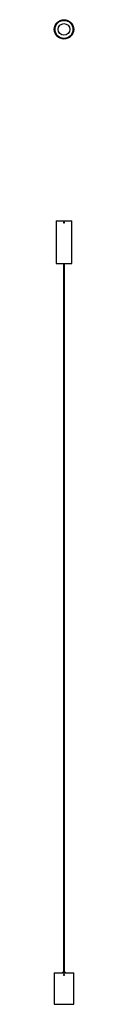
# Model space of a CAD drawing. Header units: millimetres. Extents: x 1255 to 1335, y 692 to 4756.
import ezdxf

# ---------------------------------------------------------------- set-up
doc = ezdxf.new("R2010")
doc.units = ezdxf.units.MM
doc.header["$LTSCALE"] = 50

msp = doc.modelspace()

# ---------------------------------------------------------------- linework, layer by layer
at = {"color": 7, "linetype": 'Continuous', "lineweight": 25}
for p, q in [((1293.8, 4756.2), (1293.8, 4756.2)), ((1293.8, 4756.2), (1294.5, 4756.2)), ((1294.5, 4756.2), (1297, 4756.2)), ((1297.1, 4756.2), (1297, 4756.2)), ((1262.9, 3926.4), (1262.9, 3749.4)), ((1262.9, 3926.4), (1295.4, 3926.4)), ((1294.6, 3919.6), (1294.3, 3918.5)), ((1295.1, 3917.7), (1294.3, 3918.5)), ((1294.6, 3919.6), (1295.8, 3919.9)), ((1295.1, 3917.7), (1296.2, 3918)), ((1295.1, 3917.7), (1295.2, 3917.7)), ((1295.4, 3926.4), (1327.9, 3926.4)), ((1295.8, 3919.9), (1296.6, 3919.1)), ((1296.2, 3918), (1296.6, 3919.1)), ((1327.9, 3749.4), (1327.9, 3926.4)), ((1262.9, 3749.4), (1295.4, 3749.4)), ((1293, 3749.4), (1293, 824.5)), ((1295.4, 3749.4), (1327.9, 3749.4)), ((1297.8, 824.5), (1297.8, 3749.4)), ((1255.4, 821.5), (1255.4, 691.5)), ((1255.4, 821.5), (1335.4, 821.5)), ((1289.4, 824.5), (1289.4, 821.5)), ((1289.4, 824.5), (1301.4, 824.5)), ((1294.3, 813), (1294.9, 813.9)), ((1294.3, 813), (1294.8, 811.9)), ((1294.9, 813.9), (1296.1, 813.8)), ((1296.6, 812.8), (1296.1, 813.8)), ((1301.4, 821.5), (1301.4, 824.5)), ((1335.4, 691.5), (1335.4, 821.5)), ((1295.9, 811.8), (1294.8, 811.9)), ((1295.9, 811.8), (1296.6, 812.8)), ((1255.4, 691.5), (1335.4, 691.5))]:
    msp.add_line(p, q, dxfattribs=at)
for centre, radius in [((1295.4, 4716.2), 40), ((1295.4, 4716.2), 38.9), ((1295.4, 4716.2), 38.6), ((1295.4, 4716.2), 37.1), ((1295.4, 4716.2), 24), ((1295.4, 3918.8), 1.61), ((1295.4, 812.9), 1.61)]:
    msp.add_circle(centre, radius, dxfattribs=at)
for points, knots in [([(1297.1, 3918.8), (1297.1, 3918.6), (1297.1, 3918.2), (1296.8, 3917.7), (1296.4, 3917.3), (1295.8, 3917.1), (1295.2, 3917.1), (1294.7, 3917.2), (1294.2, 3917.6), (1293.9, 3918.1), (1293.7, 3918.6), (1293.7, 3919.2), (1294, 3919.7), (1294.4, 3920.2), (1294.9, 3920.4), (1295.4, 3920.5), (1296, 3920.4), (1296.5, 3920.2), (1296.9, 3919.7), (1297.1, 3919.2), (1297.1, 3918.9), (1297.1, 3918.8)], [0, 0, 0, 0, 0.053639, 0.107276, 0.160959, 0.214672, 0.268335, 0.321946, 0.375584, 0.429286, 0.482989, 0.536629, 0.590239, 0.643901, 0.697613, 0.751298, 0.804919, 0.85854, 0.912224, 0.965937, 1, 1, 1, 1]), ([(1297.1, 812.9), (1297.1, 812.7), (1297, 812.3), (1296.7, 811.8), (1296.3, 811.4), (1295.8, 811.2), (1295.2, 811.2), (1294.7, 811.3), (1294.2, 811.7), (1293.9, 812.1), (1293.8, 812.7), (1293.8, 813.2), (1294, 813.8), (1294.4, 814.2), (1294.9, 814.4), (1295.5, 814.5), (1296, 814.4), (1296.5, 814.2), (1296.9, 813.7), (1297.1, 813.3), (1297.1, 813), (1297.1, 812.9)], [0, 0, 0, 0, 0.053658, 0.107314, 0.160999, 0.214703, 0.268376, 0.322016, 0.375674, 0.429371, 0.483068, 0.536726, 0.590367, 0.644038, 0.697742, 0.751428, 0.805075, 0.858721, 0.912407, 0.966111, 1, 1, 1, 1])]:
    msp.add_open_spline(points, degree=3, knots=knots, dxfattribs=at)

doc.saveas('drawing.dxf')
